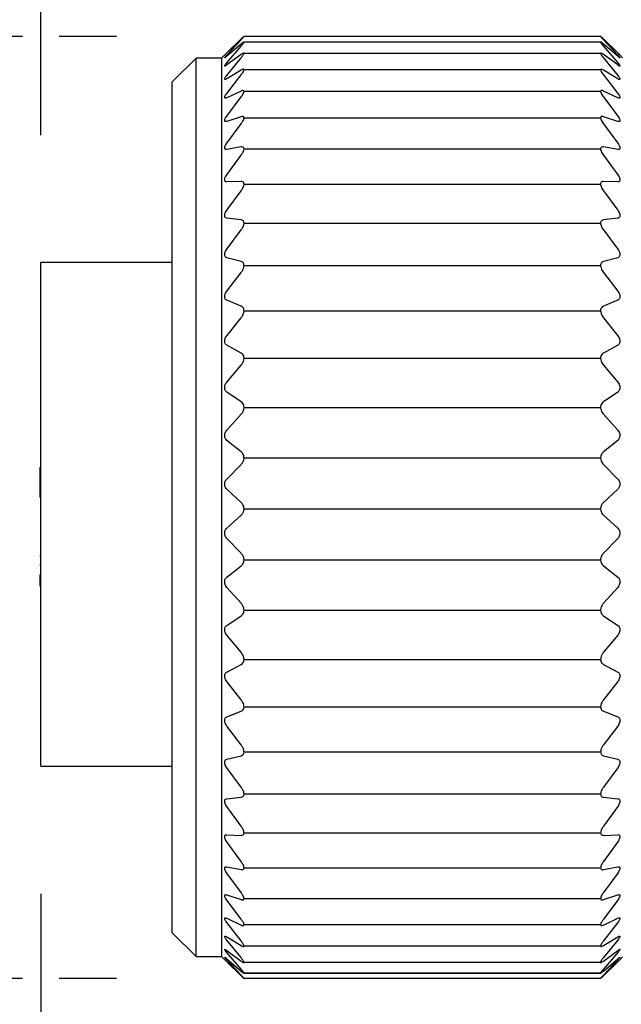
# Model space of a CAD drawing. Header units: inches. Extents: x 0 to 432, y 0 to 279.
# Tile 9 of 13: x 152 to 168, y 152 to 179. Entities that reach past the tile are written whole.
import ezdxf

# ---------------------------------------------------------------- set-up
doc = ezdxf.new("R2010")
doc.units = ezdxf.units.IN
doc.header["$LTSCALE"] = 10
doc.header["$MEASUREMENT"] = 0
doc.layers.add('DIMENSIONS', color=140, linetype='Continuous')
doc.dimstyles.get("Standard").update_dxf_attribs({"dimtxt": 3.5, "dimasz": 3.5, "dimexe": 2.5, "dimexo": 3.5, "dimgap": 1, "dimtad": 0, "dimtih": 1, "dimtoh": 1, "dimdec": 1, "dimzin": 0, "dimdsep": 46, "dimtxsty": 'Standard', "dimcen": 0, "dimadec": 0, "dimazin": 0, "dimtfac": 1, "dimtdec": 1, "dimtofl": 0, "dimtmove": 0, "dimatfit": 3, "dimfxl": 1, "dimtolj": 1, "dimtzin": 0, "dimarcsym": 0})

# ---------------------------------------------------------------- blocks, each defined once
blk = doc.blocks.new('*D22')
at = {"layer": 'DEFPOINTS', "color": 0, "transparency": 16777216}
for p in [(157.768, 178.404), (135.066, 152.534), (157.768, 152.534)]:
    blk.add_point(p, dxfattribs=at)
at = {"layer": 'DIMENSIONS', "color": 0, "lineweight": -2, "transparency": 16777216}
for p, q in [((151.689, 178.404), (132.566, 178.404)), ((154.268, 178.404), (152.689, 178.404)), ((135.066, 174.904), (135.066, 170.969)), ((135.066, 156.034), (135.066, 159.969)), ((151.689, 152.534), (132.566, 152.534)), ((154.268, 152.534), (152.689, 152.534))]:
    blk.add_line(p, q, dxfattribs=at)
at = {"layer": 'DIMENSIONS', "color": 0, "transparency": 16777216}
for points in [[(134.482, 174.904), (135.649, 174.904), (135.066, 178.404)], [(134.482, 156.034), (135.649, 156.034), (135.066, 152.534)]]:
    blk.add_solid(points, dxfattribs=at)
at = {"layer": 'DIMENSIONS', "color": 0, "transparency": 16777216, "char_height": 3.5, "attachment_point": 5}
for s, insert in [('\\A1;25.9', (135.066, 168.219)), ('\\A1;[1.02]', (135.066, 162.719))]:
    blk.add_mtext(s, dxfattribs=dict(at, insert=insert))
blk = doc.blocks.new('*D23')
at = {"layer": 'DEFPOINTS', "color": 0, "transparency": 16777216}
for p in [(315.794, 162.424), (152.189, 158.36), (315.794, 131.893)]:
    blk.add_point(p, dxfattribs=at)
at = {"layer": 'DIMENSIONS', "color": 0, "lineweight": -2, "transparency": 16777216}
for p, q in [((315.794, 158.924), (315.794, 129.393)), ((152.189, 154.86), (152.189, 129.393)), ((155.689, 131.893), (222.2, 131.893)), ((312.294, 131.893), (245.783, 131.893))]:
    blk.add_line(p, q, dxfattribs=at)
at = {"layer": 'DIMENSIONS', "color": 0, "transparency": 16777216}
for points in [[(155.689, 132.477), (155.689, 131.31), (152.189, 131.893)], [(312.294, 132.477), (312.294, 131.31), (315.794, 131.893)]]:
    blk.add_solid(points, dxfattribs=at)
at = {"layer": 'DIMENSIONS', "color": 0, "transparency": 16777216, "insert": (233.992, 131.893), "char_height": 3.5, "attachment_point": 5}
blk.add_mtext('\\A1;10000\\P[393.70]', dxfattribs=at)
blk = doc.blocks.new('*D24')
at = {"layer": 'DEFPOINTS', "color": 0, "transparency": 16777216}
for p in [(215.946, 192.437), (215.946, 173.871), (152.189, 172.193)]:
    blk.add_point(p, dxfattribs=at)
at = {"layer": 'DIMENSIONS', "color": 0, "lineweight": -2, "transparency": 16777216}
for p, q in [((152.189, 175.693), (152.189, 194.937)), ((215.946, 177.371), (215.946, 194.937)), ((155.689, 192.437), (176.067, 192.437)), ((212.446, 192.437), (192.067, 192.437))]:
    blk.add_line(p, q, dxfattribs=at)
at = {"layer": 'DIMENSIONS', "color": 0, "transparency": 16777216}
for points in [[(155.689, 193.021), (155.689, 191.854), (152.189, 192.437)], [(212.446, 193.021), (212.446, 191.854), (215.946, 192.437)]]:
    blk.add_solid(points, dxfattribs=at)
at = {"layer": 'DIMENSIONS', "color": 0, "transparency": 16777216, "char_height": 3.5, "attachment_point": 5}
for s, insert in [('\\A1;63.8', (184.067, 195.187)), ('\\A1;[2.51]', (184.067, 189.687))]:
    blk.add_mtext(s, dxfattribs=dict(at, insert=insert))

msp = doc.modelspace()

# ---------------------------------------------------------------- linework, layer by layer
for p, q in [((157.297, 177.954), (157.688, 178.336)), ((157.687, 178.332), (157.297, 177.953)), ((157.297, 177.892), (157.688, 178.313)), ((167.557, 178.404), (157.768, 178.404)), ((167.557, 178.247), (157.768, 178.247)), ((167.638, 178.336), (168.028, 177.954)), ((167.638, 178.313), (168.028, 177.892)), ((168.028, 177.953), (167.639, 178.332)), ((157.687, 178.196), (157.297, 177.86)), ((157.297, 177.684), (157.688, 178.139)), ((167.638, 178.139), (168.028, 177.684)), ((168.028, 177.86), (167.639, 178.196)), ((156.452, 177.812), (155.796, 177.156)), ((157.163, 177.812), (156.452, 177.812)), ((156.452, 153.132), (156.452, 177.812)), ((157.243, 177.9), (157.163, 177.821)), ((157.163, 153.123), (157.163, 177.821)), ((157.687, 177.91), (157.297, 177.622)), ((157.297, 177.333), (157.688, 177.817)), ((167.557, 177.94), (157.768, 177.94)), ((167.638, 177.817), (168.028, 177.333)), ((168.028, 177.622), (167.639, 177.91)), ((168.162, 177.821), (168.083, 177.899)), ((157.687, 177.479), (157.297, 177.242)), ((167.557, 177.487), (157.768, 177.487)), ((168.028, 177.242), (167.639, 177.479)), ((155.796, 153.788), (155.796, 177.156)), ((157.297, 176.843), (157.688, 177.35)), ((167.638, 177.35), (168.028, 176.843)), ((157.687, 176.907), (157.297, 176.724)), ((167.557, 176.893), (157.768, 176.893)), ((168.028, 176.724), (167.639, 176.907)), ((157.297, 176.22), (157.688, 176.743)), ((167.638, 176.743), (168.028, 176.22)), ((157.687, 176.202), (157.297, 176.073)), ((167.557, 176.165), (157.768, 176.165)), ((168.028, 176.073), (167.639, 176.202)), ((157.297, 175.471), (157.688, 176.005)), ((167.638, 176.005), (168.028, 175.471)), ((157.687, 175.37), (157.297, 175.299)), ((167.557, 175.312), (157.768, 175.312)), ((168.028, 175.299), (167.639, 175.37)), ((157.297, 174.604), (157.688, 175.143)), ((167.638, 175.143), (168.028, 174.604)), ((157.687, 174.422), (157.297, 174.409)), ((157.297, 173.631), (157.688, 174.168)), ((167.557, 174.343), (157.768, 174.343)), ((167.638, 174.168), (168.028, 173.631)), ((168.028, 174.409), (167.639, 174.422)), ((157.687, 173.369), (157.297, 173.415)), ((168.028, 173.415), (167.639, 173.369)), ((157.297, 172.562), (157.688, 173.09)), ((167.557, 173.271), (157.768, 173.271)), ((167.638, 173.09), (168.028, 172.562)), ((157.687, 172.224), (157.297, 172.327)), ((168.028, 172.327), (167.639, 172.224)), ((155.796, 172.193), (152.189, 172.193)), ((152.189, 158.36), (152.189, 172.193)), ((167.557, 172.107), (157.768, 172.107)), ((157.297, 171.409), (157.688, 171.924)), ((167.638, 171.924), (168.028, 171.409)), ((157.687, 171), (157.297, 171.159)), ((168.028, 171.159), (167.639, 171)), ((157.297, 170.187), (157.688, 170.682)), ((167.557, 170.865), (157.768, 170.865)), ((167.638, 170.682), (168.028, 170.187)), ((157.687, 169.71), (157.297, 169.924)), ((168.028, 169.924), (167.639, 169.71)), ((167.557, 169.56), (157.768, 169.56)), ((157.297, 168.91), (157.688, 169.378)), ((167.638, 169.378), (168.028, 168.91)), ((157.687, 168.371), (157.297, 168.637)), ((168.028, 168.637), (167.639, 168.371)), ((167.557, 168.207), (157.768, 168.207)), ((157.297, 167.593), (157.688, 168.029)), ((167.638, 168.029), (168.028, 167.593)), ((157.687, 166.998), (157.297, 167.313)), ((168.028, 167.313), (167.639, 166.998)), ((157.297, 166.25), (157.688, 166.65)), ((167.557, 166.822), (157.768, 166.822)), ((167.638, 166.65), (168.028, 166.25)), ((152.163, 166.563), (152.189, 166.563)), ((152.163, 166.563), (152.163, 166.543)), ((152.163, 166.543), (152.163, 165.749)), ((152.163, 166.543), (152.189, 166.543)), ((157.687, 165.608), (157.297, 165.968)), ((168.028, 165.968), (167.639, 165.608)), ((152.163, 165.749), (152.189, 165.749)), ((157.297, 164.899), (157.688, 165.257)), ((167.557, 165.421), (157.768, 165.421)), ((167.638, 165.257), (168.028, 164.899)), ((157.687, 164.215), (157.297, 164.616)), ((168.028, 164.616), (167.639, 164.215)), ((152.163, 164.141), (152.189, 164.141)), ((152.163, 163.905), (152.189, 163.905)), ((167.557, 164.021), (157.768, 164.021)), ((152.163, 163.621), (152.189, 163.621)), ((152.163, 163.621), (152.163, 163.409)), ((157.297, 163.554), (157.688, 163.867)), ((167.638, 163.867), (168.028, 163.554)), ((152.163, 163.409), (152.189, 163.409)), ((152.163, 163.409), (152.163, 163.327)), ((152.163, 163.327), (152.189, 163.327)), ((152.163, 163.307), (152.189, 163.307)), ((157.687, 162.837), (157.297, 163.275)), ((168.028, 163.275), (167.639, 162.837)), ((167.557, 162.638), (157.768, 162.638)), ((157.297, 162.232), (157.688, 162.495)), ((167.638, 162.495), (168.028, 162.232)), ((157.687, 161.491), (157.297, 161.959)), ((168.028, 161.959), (167.639, 161.491)), ((167.557, 161.288), (157.768, 161.288)), ((157.297, 160.947), (157.688, 161.159)), ((167.638, 161.159), (168.028, 160.947)), ((157.687, 160.19), (157.297, 160.685)), ((168.028, 160.685), (167.639, 160.19)), ((157.297, 159.716), (157.688, 159.873)), ((167.557, 159.987), (157.768, 159.987)), ((167.638, 159.873), (168.028, 159.716)), ((157.687, 158.952), (157.297, 159.467)), ((168.028, 159.467), (167.639, 158.952)), ((167.557, 158.75), (157.768, 158.75)), ((157.297, 158.552), (157.688, 158.652)), ((167.638, 158.652), (168.028, 158.552)), ((152.189, 158.36), (155.796, 158.36)), ((157.687, 157.79), (157.297, 158.319)), ((168.028, 158.319), (167.639, 157.79)), ((157.297, 157.47), (157.688, 157.512)), ((167.557, 157.592), (157.768, 157.592)), ((167.638, 157.512), (168.028, 157.47)), ((157.687, 156.719), (157.297, 157.255)), ((168.028, 157.255), (167.639, 156.719)), ((157.297, 156.481), (157.688, 156.464)), ((167.557, 156.527), (157.768, 156.527)), ((167.638, 156.464), (168.028, 156.481)), ((157.687, 155.75), (157.297, 156.287)), ((168.028, 156.287), (167.639, 155.75)), ((157.297, 155.597), (157.688, 155.523)), ((167.557, 155.566), (157.768, 155.566)), ((167.638, 155.523), (168.028, 155.597)), ((157.687, 154.894), (157.297, 155.427)), ((168.028, 155.427), (167.639, 154.894)), ((157.297, 154.83), (157.688, 154.698)), ((157.687, 154.163), (157.297, 154.685)), ((167.557, 154.722), (157.768, 154.722)), ((167.638, 154.698), (168.028, 154.83)), ((168.028, 154.685), (167.639, 154.163)), ((157.297, 154.187), (157.688, 153.999)), ((167.638, 153.999), (168.028, 154.187)), ((157.687, 153.565), (157.297, 154.069)), ((167.557, 154.003), (157.768, 154.003)), ((168.028, 154.069), (167.639, 153.565)), ((155.796, 153.788), (156.452, 153.132)), ((157.297, 153.676), (157.688, 153.435)), ((167.638, 153.435), (168.028, 153.676)), ((157.687, 153.106), (157.297, 153.587)), ((167.557, 153.419), (157.768, 153.419)), ((168.028, 153.587), (167.639, 153.106)), ((156.452, 153.132), (157.163, 153.132)), ((157.163, 153.123), (157.243, 153.044)), ((157.297, 153.304), (157.688, 153.012)), ((157.687, 152.792), (157.297, 153.244)), ((157.297, 153.074), (157.688, 152.735)), ((167.638, 153.012), (168.028, 153.304)), ((167.638, 152.735), (168.028, 153.074)), ((168.028, 153.244), (167.639, 152.792)), ((168.083, 153.044), (168.162, 153.123)), ((157.687, 152.627), (157.297, 153.044)), ((157.297, 152.99), (157.688, 152.608)), ((167.557, 152.976), (157.768, 152.976)), ((167.638, 152.608), (168.028, 152.99)), ((168.028, 153.044), (167.639, 152.627)), ((157.765, 152.68), (167.561, 152.68)), ((167.557, 152.68), (157.768, 152.68)), ((167.557, 152.534), (157.768, 152.534))]:
    msp.add_line(p, q)
for points, knots in [([(157.768, 178.404), (157.766, 178.402), (157.754, 178.396), (157.728, 178.369), (157.703, 178.347), (157.687, 178.332)], [0, 0, 0, 0, 0.091054, 0.374424, 1, 1, 1, 1]), ([(157.768, 178.247), (157.766, 178.248), (157.754, 178.252), (157.726, 178.224), (157.703, 178.207), (157.687, 178.196)], [0, 0, 0, 0, 0.089387, 0.361952, 1, 1, 1, 1]), ([(157.688, 178.313), (157.704, 178.33), (157.728, 178.357), (157.756, 178.387), (157.766, 178.401), (157.768, 178.404)], [0, 0, 0, 0, 0.5801424, 0.8966597, 1, 1, 1, 1]), ([(157.688, 178.139), (157.704, 178.158), (157.729, 178.188), (157.757, 178.224), (157.766, 178.242), (157.768, 178.247)], [0, 0, 0, 0, 0.5559619, 0.8781744, 1, 1, 1, 1]), ([(167.557, 178.409), (167.562, 178.405), (167.578, 178.393), (167.604, 178.368), (167.626, 178.347), (167.638, 178.336)], [0, 0, 0, 0, 0.178056, 0.54617, 1, 1, 1, 1]), ([(167.557, 178.404), (167.562, 178.397), (167.576, 178.379), (167.603, 178.349), (167.626, 178.326), (167.638, 178.313)], [0, 0, 0, 0, 0.202057, 0.567511, 1, 1, 1, 1]), ([(167.639, 178.332), (167.622, 178.346), (167.598, 178.369), (167.572, 178.395), (167.56, 178.402), (167.557, 178.404)], [0, 0, 0, 0, 0.602784, 0.910247, 1, 1, 1, 1]), ([(167.639, 178.196), (167.623, 178.207), (167.599, 178.224), (167.572, 178.252), (167.56, 178.248), (167.557, 178.247)], [0, 0, 0, 0, 0.615318, 0.911602, 1, 1, 1, 1]), ([(167.557, 178.247), (167.562, 178.238), (167.574, 178.215), (167.603, 178.18), (167.626, 178.153), (167.638, 178.139)], [0, 0, 0, 0, 0.225593, 0.5878385, 1, 1, 1, 1]), ([(157.297, 177.953), (157.284, 177.94), (157.265, 177.922), (157.25, 177.906), (157.234, 177.891), (157.253, 177.91), (157.267, 177.924), (157.285, 177.942), (157.297, 177.954)], [0, 0, 0, 0, 0.30079, 0.456197, 0.498154, 0.566498, 0.720253, 1, 1, 1, 1]), ([(157.768, 177.94), (157.766, 177.944), (157.758, 177.955), (157.723, 177.934), (157.702, 177.92), (157.687, 177.91)], [0, 0, 0, 0, 0.132327, 0.386343, 1, 1, 1, 1]), ([(167.639, 177.91), (167.624, 177.92), (167.602, 177.934), (167.567, 177.956), (167.559, 177.944), (167.557, 177.94)], [0, 0, 0, 0, 0.592313, 0.868505, 1, 1, 1, 1]), ([(168.028, 177.954), (168.041, 177.941), (168.06, 177.922), (168.076, 177.907), (168.091, 177.891), (168.073, 177.909), (168.059, 177.923), (168.04, 177.941), (168.028, 177.953)], [0, 0, 0, 0, 0.3018827, 0.4584797, 0.5018492, 0.5689368, 0.7215135, 1, 1, 1, 1]), ([(157.297, 177.86), (157.284, 177.852), (157.266, 177.839), (157.25, 177.816), (157.232, 177.819), (157.253, 177.838), (157.266, 177.859), (157.285, 177.879), (157.297, 177.892)], [0, 0, 0, 0, 0.276319, 0.409803, 0.440697, 0.53198, 0.703892, 1, 1, 1, 1]), ([(157.297, 177.622), (157.286, 177.615), (157.27, 177.605), (157.245, 177.586), (157.234, 177.602), (157.25, 177.62), (157.266, 177.649), (157.285, 177.67), (157.297, 177.684)], [0, 0, 0, 0, 0.243907, 0.356415, 0.405997, 0.517469, 0.700428, 1, 1, 1, 1]), ([(157.688, 177.817), (157.704, 177.837), (157.73, 177.871), (157.758, 177.912), (157.766, 177.934), (157.768, 177.94)], [0, 0, 0, 0, 0.5347026, 0.8619142, 1, 1, 1, 1]), ([(167.557, 177.94), (167.561, 177.929), (167.573, 177.901), (167.602, 177.861), (167.625, 177.832), (167.638, 177.817)], [0, 0, 0, 0, 0.246371, 0.605713, 1, 1, 1, 1]), ([(168.028, 177.892), (168.041, 177.877), (168.061, 177.855), (168.077, 177.837), (168.092, 177.814), (168.073, 177.822), (168.058, 177.836), (168.04, 177.851), (168.028, 177.86)], [0, 0, 0, 0, 0.31696, 0.493089, 0.564718, 0.614484, 0.746241, 1, 1, 1, 1]), ([(168.028, 177.684), (168.041, 177.669), (168.061, 177.644), (168.078, 177.619), (168.093, 177.594), (168.075, 177.59), (168.056, 177.604), (168.039, 177.615), (168.028, 177.622)], [0, 0, 0, 0, 0.323341, 0.514669, 0.614031, 0.661538, 0.774179, 1, 1, 1, 1]), ([(157.768, 177.487), (157.766, 177.494), (157.762, 177.509), (157.723, 177.501), (157.702, 177.488), (157.687, 177.479)], [0, 0, 0, 0, 0.191145, 0.431939, 1, 1, 1, 1]), ([(157.688, 177.35), (157.704, 177.372), (157.731, 177.408), (157.759, 177.454), (157.766, 177.479), (157.768, 177.487)], [0, 0, 0, 0, 0.516411, 0.848016, 1, 1, 1, 1]), ([(167.639, 177.479), (167.624, 177.488), (167.603, 177.5), (167.564, 177.509), (167.559, 177.494), (167.557, 177.487)], [0, 0, 0, 0, 0.548719, 0.809825, 1, 1, 1, 1]), ([(167.557, 177.487), (167.561, 177.474), (167.572, 177.442), (167.602, 177.397), (167.625, 177.366), (167.638, 177.35)], [0, 0, 0, 0, 0.2642431, 0.6211164, 1, 1, 1, 1]), ([(157.297, 177.242), (157.286, 177.236), (157.27, 177.226), (157.242, 177.217), (157.235, 177.24), (157.248, 177.261), (157.266, 177.295), (157.285, 177.319), (157.297, 177.333)], [0, 0, 0, 0, 0.213051, 0.311972, 0.386372, 0.514202, 0.703598, 1, 1, 1, 1]), ([(168.028, 177.333), (168.041, 177.317), (168.062, 177.291), (168.079, 177.258), (168.093, 177.232), (168.078, 177.218), (168.054, 177.228), (168.039, 177.236), (168.028, 177.242)], [0, 0, 0, 0, 0.3213724, 0.5223527, 0.6447841, 0.7037354, 0.8019862, 1, 1, 1, 1]), ([(157.768, 176.893), (157.767, 176.902), (157.764, 176.92), (157.725, 176.926), (157.702, 176.915), (157.687, 176.907)], [0, 0, 0, 0, 0.2455515, 0.4847696, 1, 1, 1, 1]), ([(157.688, 176.743), (157.704, 176.767), (157.732, 176.805), (157.759, 176.856), (157.766, 176.884), (157.768, 176.893)], [0, 0, 0, 0, 0.500646, 0.836105, 1, 1, 1, 1]), ([(167.639, 176.907), (167.624, 176.914), (167.601, 176.925), (167.561, 176.92), (167.558, 176.902), (167.557, 176.893)], [0, 0, 0, 0, 0.49767, 0.755651, 1, 1, 1, 1]), ([(167.557, 176.893), (167.561, 176.878), (167.572, 176.843), (167.601, 176.794), (167.625, 176.76), (167.638, 176.743)], [0, 0, 0, 0, 0.279626, 0.634404, 1, 1, 1, 1]), ([(157.297, 176.724), (157.286, 176.718), (157.269, 176.71), (157.239, 176.713), (157.236, 176.739), (157.247, 176.765), (157.266, 176.802), (157.285, 176.828), (157.297, 176.843)], [0, 0, 0, 0, 0.187249, 0.281543, 0.378232, 0.518525, 0.710835, 1, 1, 1, 1]), ([(168.028, 176.843), (168.041, 176.826), (168.062, 176.798), (168.081, 176.759), (168.092, 176.731), (168.08, 176.71), (168.055, 176.712), (168.039, 176.719), (168.028, 176.724)], [0, 0, 0, 0, 0.314086, 0.520222, 0.660644, 0.735243, 0.825952, 1, 1, 1, 1]), ([(157.297, 176.073), (157.285, 176.07), (157.267, 176.064), (157.238, 176.076), (157.236, 176.105), (157.246, 176.136), (157.266, 176.176), (157.285, 176.204), (157.297, 176.22)], [0, 0, 0, 0, 0.167721, 0.264549, 0.379614, 0.528701, 0.720965, 1, 1, 1, 1]), ([(157.768, 176.165), (157.767, 176.176), (157.765, 176.197), (157.728, 176.214), (157.703, 176.207), (157.687, 176.202)], [0, 0, 0, 0, 0.2876196, 0.5346768, 1, 1, 1, 1]), ([(157.688, 176.005), (157.704, 176.029), (157.733, 176.07), (157.76, 176.125), (157.766, 176.155), (157.768, 176.165)], [0, 0, 0, 0, 0.486927, 0.825775, 1, 1, 1, 1]), ([(167.639, 176.202), (167.623, 176.206), (167.598, 176.214), (167.56, 176.197), (167.558, 176.176), (167.557, 176.165)], [0, 0, 0, 0, 0.448929, 0.713864, 1, 1, 1, 1]), ([(167.557, 176.165), (167.561, 176.148), (167.571, 176.11), (167.601, 176.057), (167.625, 176.022), (167.638, 176.005)], [0, 0, 0, 0, 0.2929997, 0.6459712, 1, 1, 1, 1]), ([(168.028, 176.22), (168.041, 176.202), (168.062, 176.172), (168.082, 176.129), (168.091, 176.097), (168.082, 176.072), (168.056, 176.065), (168.039, 176.07), (168.028, 176.073)], [0, 0, 0, 0, 0.303546, 0.511363, 0.665207, 0.754742, 0.844365, 1, 1, 1, 1]), ([(157.297, 175.299), (157.285, 175.297), (157.264, 175.295), (157.238, 175.315), (157.236, 175.347), (157.245, 175.382), (157.265, 175.425), (157.285, 175.454), (157.297, 175.471)], [0, 0, 0, 0, 0.154827, 0.258299, 0.387972, 0.542789, 0.732801, 1, 1, 1, 1]), ([(157.768, 175.312), (157.767, 175.325), (157.765, 175.348), (157.732, 175.375), (157.704, 175.372), (157.687, 175.37)], [0, 0, 0, 0, 0.315971, 0.574768, 1, 1, 1, 1]), ([(157.688, 175.143), (157.704, 175.168), (157.733, 175.21), (157.76, 175.268), (157.766, 175.301), (157.768, 175.312)], [0, 0, 0, 0, 0.474835, 0.816676, 1, 1, 1, 1]), ([(167.639, 175.37), (167.622, 175.372), (167.594, 175.375), (167.56, 175.349), (167.558, 175.325), (167.557, 175.312)], [0, 0, 0, 0, 0.409366, 0.685793, 1, 1, 1, 1]), ([(167.557, 175.312), (167.561, 175.293), (167.57, 175.253), (167.6, 175.197), (167.625, 175.161), (167.638, 175.143)], [0, 0, 0, 0, 0.3047857, 0.6561591, 1, 1, 1, 1]), ([(168.028, 175.471), (168.041, 175.452), (168.062, 175.421), (168.083, 175.374), (168.09, 175.338), (168.082, 175.309), (168.058, 175.295), (168.04, 175.297), (168.028, 175.299)], [0, 0, 0, 0, 0.291105, 0.497989, 0.661416, 0.763788, 0.856794, 1, 1, 1, 1]), ([(157.297, 174.409), (157.284, 174.41), (157.262, 174.411), (157.238, 174.438), (157.236, 174.473), (157.245, 174.512), (157.265, 174.557), (157.285, 174.587), (157.297, 174.604)], [0, 0, 0, 0, 0.14807, 0.259841, 0.400923, 0.559101, 0.745383, 1, 1, 1, 1]), ([(168.028, 174.604), (168.041, 174.585), (168.063, 174.552), (168.083, 174.503), (168.09, 174.463), (168.083, 174.431), (168.06, 174.411), (168.04, 174.41), (168.028, 174.409)], [0, 0, 0, 0, 0.277789, 0.481902, 0.651884, 0.764856, 0.863622, 1, 1, 1, 1]), ([(157.768, 174.343), (157.767, 174.358), (157.765, 174.384), (157.734, 174.419), (157.704, 174.421), (157.687, 174.422)], [0, 0, 0, 0, 0.332543, 0.602742, 1, 1, 1, 1]), ([(157.688, 174.168), (157.704, 174.193), (157.734, 174.236), (157.76, 174.297), (157.766, 174.331), (157.768, 174.343)], [0, 0, 0, 0, 0.4640387, 0.8085342, 1, 1, 1, 1]), ([(167.639, 174.422), (167.622, 174.421), (167.592, 174.419), (167.56, 174.385), (167.558, 174.358), (167.557, 174.343)], [0, 0, 0, 0, 0.3814624, 0.669425, 1, 1, 1, 1]), ([(167.557, 174.343), (167.561, 174.323), (167.57, 174.281), (167.6, 174.222), (167.625, 174.186), (167.638, 174.168)], [0, 0, 0, 0, 0.315326, 0.66524, 1, 1, 1, 1]), ([(157.297, 173.415), (157.284, 173.418), (157.261, 173.423), (157.239, 173.455), (157.236, 173.494), (157.245, 173.536), (157.265, 173.583), (157.285, 173.613), (157.297, 173.631)], [0, 0, 0, 0, 0.14635, 0.266692, 0.416629, 0.576421, 0.758058, 1, 1, 1, 1]), ([(168.028, 173.631), (168.041, 173.612), (168.063, 173.578), (168.084, 173.526), (168.09, 173.482), (168.082, 173.447), (168.061, 173.422), (168.04, 173.417), (168.028, 173.415)], [0, 0, 0, 0, 0.264309, 0.464451, 0.638696, 0.760305, 0.865776, 1, 1, 1, 1]), ([(157.768, 173.271), (157.767, 173.287), (157.765, 173.316), (157.736, 173.357), (157.705, 173.365), (157.687, 173.369)], [0, 0, 0, 0, 0.340354, 0.619749, 1, 1, 1, 1]), ([(167.639, 173.369), (167.621, 173.365), (167.59, 173.358), (167.56, 173.317), (167.558, 173.287), (167.557, 173.271)], [0, 0, 0, 0, 0.364267, 0.661742, 1, 1, 1, 1]), ([(157.688, 173.09), (157.705, 173.115), (157.735, 173.16), (157.76, 173.222), (157.766, 173.258), (157.768, 173.271)], [0, 0, 0, 0, 0.454278, 0.801132, 1, 1, 1, 1]), ([(167.557, 173.271), (167.561, 173.249), (167.57, 173.205), (167.6, 173.145), (167.625, 173.108), (167.638, 173.09)], [0, 0, 0, 0, 0.324878, 0.673424, 1, 1, 1, 1]), ([(157.297, 172.327), (157.284, 172.332), (157.26, 172.342), (157.239, 172.379), (157.236, 172.42), (157.245, 172.465), (157.264, 172.513), (157.285, 172.544), (157.297, 172.562)], [0, 0, 0, 0, 0.148387, 0.276968, 0.433783, 0.593945, 0.77042, 1, 1, 1, 1]), ([(168.028, 172.562), (168.041, 172.542), (168.064, 172.508), (168.084, 172.454), (168.09, 172.408), (168.082, 172.37), (168.062, 172.34), (168.04, 172.332), (168.028, 172.327)], [0, 0, 0, 0, 0.251106, 0.446549, 0.623375, 0.752024, 0.86438, 1, 1, 1, 1]), ([(157.768, 172.107), (157.767, 172.124), (157.764, 172.157), (157.737, 172.203), (157.705, 172.217), (157.687, 172.224)], [0, 0, 0, 0, 0.342239, 0.6283671, 1, 1, 1, 1]), ([(157.688, 171.924), (157.705, 171.949), (157.735, 171.993), (157.761, 172.056), (157.766, 172.093), (157.768, 172.107)], [0, 0, 0, 0, 0.445351, 0.794315, 1, 1, 1, 1]), ([(167.639, 172.224), (167.621, 172.217), (167.589, 172.204), (167.561, 172.157), (167.558, 172.124), (167.557, 172.107)], [0, 0, 0, 0, 0.35535, 0.659924, 1, 1, 1, 1]), ([(167.557, 172.107), (167.561, 172.085), (167.569, 172.039), (167.599, 171.978), (167.625, 171.941), (167.638, 171.924)], [0, 0, 0, 0, 0.33365, 0.680877, 1, 1, 1, 1]), ([(157.297, 171.159), (157.284, 171.166), (157.259, 171.181), (157.239, 171.221), (157.235, 171.265), (157.245, 171.312), (157.264, 171.361), (157.285, 171.392), (157.297, 171.409)], [0, 0, 0, 0, 0.153044, 0.289341, 0.451546, 0.611196, 0.782257, 1, 1, 1, 1]), ([(168.028, 171.409), (168.041, 171.39), (168.064, 171.356), (168.084, 171.301), (168.09, 171.253), (168.082, 171.211), (168.062, 171.178), (168.04, 171.166), (168.028, 171.159)], [0, 0, 0, 0, 0.238429, 0.428751, 0.606931, 0.741382, 0.860464, 1, 1, 1, 1]), ([(157.768, 170.865), (157.767, 170.884), (157.764, 170.919), (157.737, 170.971), (157.705, 170.989), (157.687, 171)], [0, 0, 0, 0, 0.340365, 0.631176, 1, 1, 1, 1]), ([(167.639, 171), (167.621, 170.99), (167.589, 170.971), (167.561, 170.92), (167.558, 170.884), (167.557, 170.865)], [0, 0, 0, 0, 0.352226, 0.661812, 1, 1, 1, 1]), ([(157.688, 170.682), (157.705, 170.706), (157.736, 170.749), (157.761, 170.813), (157.766, 170.851), (157.768, 170.865)], [0, 0, 0, 0, 0.437124, 0.787948, 1, 1, 1, 1]), ([(167.557, 170.865), (167.561, 170.842), (167.569, 170.796), (167.599, 170.735), (167.625, 170.699), (167.638, 170.682)], [0, 0, 0, 0, 0.341797, 0.687709, 1, 1, 1, 1]), ([(157.297, 169.924), (157.284, 169.934), (157.259, 169.952), (157.24, 169.996), (157.235, 170.043), (157.244, 170.091), (157.264, 170.14), (157.285, 170.171), (157.297, 170.187)], [0, 0, 0, 0, 0.15947, 0.302955, 0.469425, 0.627935, 0.793481, 1, 1, 1, 1]), ([(168.028, 170.187), (168.041, 170.169), (168.065, 170.135), (168.084, 170.079), (168.09, 170.029), (168.082, 169.986), (168.062, 169.948), (168.04, 169.933), (168.028, 169.924)], [0, 0, 0, 0, 0.226368, 0.411337, 0.589978, 0.729272, 0.854819, 1, 1, 1, 1]), ([(157.768, 169.56), (157.767, 169.58), (157.764, 169.618), (157.737, 169.674), (157.705, 169.697), (157.687, 169.71)], [0, 0, 0, 0, 0.336208, 0.630169, 1, 1, 1, 1]), ([(157.688, 169.378), (157.705, 169.402), (157.736, 169.444), (157.761, 169.507), (157.766, 169.545), (157.768, 169.56)], [0, 0, 0, 0, 0.4295, 0.7819433, 1, 1, 1, 1]), ([(167.639, 169.71), (167.621, 169.698), (167.588, 169.674), (167.561, 169.619), (167.558, 169.58), (167.557, 169.56)], [0, 0, 0, 0, 0.352927, 0.665964, 1, 1, 1, 1]), ([(167.557, 169.56), (167.561, 169.537), (167.569, 169.491), (167.598, 169.429), (167.625, 169.395), (167.638, 169.378)], [0, 0, 0, 0, 0.349418, 0.693983, 1, 1, 1, 1]), ([(157.297, 168.637), (157.284, 168.649), (157.259, 168.67), (157.24, 168.717), (157.235, 168.766), (157.244, 168.816), (157.264, 168.865), (157.285, 168.894), (157.297, 168.91)], [0, 0, 0, 0, 0.167099, 0.317312, 0.487192, 0.644084, 0.804084, 1, 1, 1, 1]), ([(168.028, 168.91), (168.041, 168.892), (168.065, 168.86), (168.085, 168.804), (168.09, 168.753), (168.082, 168.707), (168.062, 168.666), (168.04, 168.648), (168.028, 168.637)], [0, 0, 0, 0, 0.2149422, 0.3944222, 0.572839, 0.7162441, 0.8479833, 1, 1, 1, 1]), ([(157.768, 168.207), (157.767, 168.228), (157.764, 168.268), (157.737, 168.328), (157.705, 168.356), (157.687, 168.371)], [0, 0, 0, 0, 0.330694, 0.626703, 1, 1, 1, 1]), ([(157.688, 168.029), (157.705, 168.051), (157.737, 168.092), (157.761, 168.154), (157.766, 168.192), (157.768, 168.207)], [0, 0, 0, 0, 0.422422, 0.776236, 1, 1, 1, 1]), ([(167.639, 168.371), (167.621, 168.357), (167.588, 168.329), (167.561, 168.269), (167.558, 168.228), (167.557, 168.207)], [0, 0, 0, 0, 0.356111, 0.67147, 1, 1, 1, 1]), ([(167.557, 168.207), (167.561, 168.184), (167.568, 168.138), (167.598, 168.078), (167.625, 168.045), (167.638, 168.029)], [0, 0, 0, 0, 0.3565881, 0.6997321, 1, 1, 1, 1]), ([(157.297, 167.313), (157.284, 167.326), (157.259, 167.351), (157.24, 167.401), (157.235, 167.451), (157.244, 167.501), (157.263, 167.549), (157.285, 167.577), (157.297, 167.593)], [0, 0, 0, 0, 0.175579, 0.3321513, 0.504763, 0.6596567, 0.8140908, 1, 1, 1, 1]), ([(168.028, 167.593), (168.041, 167.576), (168.065, 167.544), (168.085, 167.489), (168.09, 167.437), (168.082, 167.39), (168.062, 167.347), (168.04, 167.325), (168.028, 167.313)], [0, 0, 0, 0, 0.204123, 0.378011, 0.555656, 0.702592, 0.840294, 1, 1, 1, 1]), ([(157.768, 166.822), (157.767, 166.844), (157.764, 166.885), (157.737, 166.948), (157.705, 166.981), (157.687, 166.998)], [0, 0, 0, 0, 0.324348, 0.6216413, 1, 1, 1, 1]), ([(167.639, 166.998), (167.621, 166.981), (167.589, 166.949), (167.562, 166.886), (167.558, 166.843), (167.557, 166.822)], [0, 0, 0, 0, 0.360914, 0.677796, 1, 1, 1, 1]), ([(157.688, 166.65), (157.705, 166.671), (157.737, 166.709), (157.761, 166.77), (157.766, 166.807), (157.768, 166.822)], [0, 0, 0, 0, 0.415909, 0.7707905, 1, 1, 1, 1]), ([(167.557, 166.822), (167.561, 166.799), (167.568, 166.754), (167.598, 166.695), (167.625, 166.664), (167.638, 166.65)], [0, 0, 0, 0, 0.363326, 0.704924, 1, 1, 1, 1]), ([(157.297, 165.968), (157.284, 165.982), (157.259, 166.01), (157.24, 166.062), (157.235, 166.113), (157.244, 166.163), (157.263, 166.21), (157.285, 166.236), (157.297, 166.25)], [0, 0, 0, 0, 0.184726, 0.347371, 0.522157, 0.674702, 0.823537, 1, 1, 1, 1]), ([(168.028, 166.25), (168.041, 166.234), (168.065, 166.205), (168.085, 166.151), (168.09, 166.099), (168.081, 166.05), (168.062, 166.005), (168.04, 165.981), (168.028, 165.968)], [0, 0, 0, 0, 0.193876, 0.362051, 0.538443, 0.688451, 0.831939, 1, 1, 1, 1]), ([(157.768, 165.421), (157.767, 165.443), (157.763, 165.486), (157.737, 165.552), (157.705, 165.588), (157.687, 165.608)], [0, 0, 0, 0, 0.317463, 0.615507, 1, 1, 1, 1]), ([(167.639, 165.608), (167.621, 165.589), (167.589, 165.553), (167.562, 165.487), (167.558, 165.443), (167.557, 165.421)], [0, 0, 0, 0, 0.366816, 0.684654, 1, 1, 1, 1]), ([(157.688, 165.257), (157.705, 165.276), (157.737, 165.311), (157.761, 165.37), (157.766, 165.407), (157.768, 165.421)], [0, 0, 0, 0, 0.410035, 0.765618, 1, 1, 1, 1]), ([(167.557, 165.421), (167.561, 165.398), (167.568, 165.355), (167.598, 165.299), (167.625, 165.27), (167.638, 165.257)], [0, 0, 0, 0, 0.3696, 0.709461, 1, 1, 1, 1]), ([(157.297, 164.616), (157.284, 164.632), (157.26, 164.662), (157.24, 164.716), (157.235, 164.768), (157.244, 164.817), (157.263, 164.862), (157.285, 164.886), (157.297, 164.899)], [0, 0, 0, 0, 0.194448, 0.36295, 0.539428, 0.689272, 0.83243, 1, 1, 1, 1]), ([(168.028, 164.899), (168.041, 164.884), (168.066, 164.857), (168.085, 164.805), (168.09, 164.753), (168.081, 164.704), (168.062, 164.657), (168.04, 164.631), (168.028, 164.616)], [0, 0, 0, 0, 0.1841867, 0.3464941, 0.5211694, 0.6738586, 0.8230119, 1, 1, 1, 1]), ([(157.768, 164.021), (157.767, 164.043), (157.763, 164.087), (157.736, 164.155), (157.705, 164.193), (157.687, 164.215)], [0, 0, 0, 0, 0.310177, 0.60858, 1, 1, 1, 1]), ([(167.639, 164.215), (167.621, 164.194), (167.589, 164.156), (167.562, 164.088), (167.558, 164.043), (167.557, 164.021)], [0, 0, 0, 0, 0.373512, 0.6919212, 1, 1, 1, 1]), ([(157.688, 163.867), (157.705, 163.884), (157.738, 163.916), (157.761, 163.972), (157.766, 164.007), (157.768, 164.021)], [0, 0, 0, 0, 0.4049788, 0.7607657, 1, 1, 1, 1]), ([(167.557, 164.021), (167.56, 163.999), (167.568, 163.957), (167.598, 163.904), (167.625, 163.878), (167.638, 163.867)], [0, 0, 0, 0, 0.375287, 0.713156, 1, 1, 1, 1]), ([(157.297, 163.275), (157.284, 163.292), (157.26, 163.323), (157.24, 163.378), (157.235, 163.43), (157.244, 163.478), (157.263, 163.521), (157.285, 163.542), (157.297, 163.554)], [0, 0, 0, 0, 0.2047257, 0.3789355, 0.5566385, 0.703386, 0.8407515, 1, 1, 1, 1]), ([(168.028, 163.554), (168.041, 163.541), (168.066, 163.517), (168.085, 163.467), (168.09, 163.416), (168.081, 163.367), (168.062, 163.318), (168.04, 163.29), (168.028, 163.275)], [0, 0, 0, 0, 0.175074, 0.33129, 0.503766, 0.658781, 0.813534, 1, 1, 1, 1]), ([(157.768, 162.638), (157.767, 162.66), (157.763, 162.704), (157.736, 162.774), (157.705, 162.814), (157.687, 162.837)], [0, 0, 0, 0, 0.302545, 0.601015, 1, 1, 1, 1]), ([(167.639, 162.837), (167.621, 162.815), (167.59, 162.775), (167.562, 162.705), (167.558, 162.66), (167.557, 162.638)], [0, 0, 0, 0, 0.380866, 0.699522, 1, 1, 1, 1]), ([(157.688, 162.495), (157.705, 162.51), (157.738, 162.538), (157.762, 162.591), (157.766, 162.624), (157.768, 162.638)], [0, 0, 0, 0, 0.401096, 0.756385, 1, 1, 1, 1]), ([(167.557, 162.638), (167.56, 162.616), (167.567, 162.577), (167.598, 162.527), (167.625, 162.505), (167.638, 162.495)], [0, 0, 0, 0, 0.380139, 0.715676, 1, 1, 1, 1]), ([(157.297, 161.959), (157.284, 161.977), (157.26, 162.01), (157.241, 162.066), (157.235, 162.117), (157.243, 162.163), (157.263, 162.203), (157.285, 162.222), (157.297, 162.232)], [0, 0, 0, 0, 0.215576, 0.395375, 0.573819, 0.717005, 0.848396, 1, 1, 1, 1]), ([(168.028, 162.232), (168.041, 162.22), (168.066, 162.199), (168.085, 162.152), (168.09, 162.103), (168.081, 162.054), (168.062, 162.005), (168.04, 161.976), (168.028, 161.959)], [0, 0, 0, 0, 0.166637, 0.316478, 0.486181, 0.643178, 0.803494, 1, 1, 1, 1]), ([(157.768, 161.288), (157.767, 161.309), (157.763, 161.353), (157.736, 161.424), (157.705, 161.466), (157.687, 161.491)], [0, 0, 0, 0, 0.294544, 0.592858, 1, 1, 1, 1]), ([(167.639, 161.491), (167.621, 161.467), (167.59, 161.425), (167.562, 161.355), (167.559, 161.309), (167.557, 161.288)], [0, 0, 0, 0, 0.388819, 0.707497, 1, 1, 1, 1]), ([(157.688, 161.159), (157.705, 161.171), (157.738, 161.194), (157.762, 161.243), (157.766, 161.275), (157.768, 161.288)], [0, 0, 0, 0, 0.398951, 0.752736, 1, 1, 1, 1]), ([(167.557, 161.288), (167.56, 161.267), (167.567, 161.23), (167.598, 161.185), (167.625, 161.167), (167.638, 161.159)], [0, 0, 0, 0, 0.383716, 0.716442, 1, 1, 1, 1]), ([(157.297, 160.685), (157.284, 160.703), (157.261, 160.737), (157.241, 160.793), (157.235, 160.843), (157.243, 160.886), (157.263, 160.923), (157.285, 160.939), (157.297, 160.947)], [0, 0, 0, 0, 0.227037, 0.412319, 0.590951, 0.729991, 0.855179, 1, 1, 1, 1]), ([(168.028, 160.947), (168.041, 160.938), (168.066, 160.92), (168.086, 160.876), (168.09, 160.83), (168.081, 160.781), (168.061, 160.732), (168.04, 160.702), (168.028, 160.685)], [0, 0, 0, 0, 0.159067, 0.302154, 0.468408, 0.626995, 0.792856, 1, 1, 1, 1]), ([(157.768, 159.987), (157.767, 160.008), (157.763, 160.051), (157.735, 160.122), (157.704, 160.165), (157.687, 160.19)], [0, 0, 0, 0, 0.286089, 0.584071, 1, 1, 1, 1]), ([(167.639, 160.19), (167.621, 160.166), (167.591, 160.123), (167.563, 160.053), (167.559, 160.008), (167.557, 159.987)], [0, 0, 0, 0, 0.397394, 0.715921, 1, 1, 1, 1]), ([(157.688, 159.873), (157.705, 159.882), (157.738, 159.9), (157.762, 159.946), (157.767, 159.975), (157.768, 159.987)], [0, 0, 0, 0, 0.399507, 0.750318, 1, 1, 1, 1]), ([(167.557, 159.987), (167.56, 159.968), (167.567, 159.933), (167.598, 159.893), (167.625, 159.879), (167.638, 159.873)], [0, 0, 0, 0, 0.385288, 0.71461, 1, 1, 1, 1]), ([(157.297, 159.467), (157.284, 159.486), (157.261, 159.52), (157.241, 159.575), (157.235, 159.623), (157.243, 159.664), (157.263, 159.697), (157.285, 159.71), (157.297, 159.716)], [0, 0, 0, 0, 0.239137, 0.429756, 0.607887, 0.742038, 0.860742, 1, 1, 1, 1]), ([(168.028, 159.716), (168.041, 159.709), (168.066, 159.695), (168.086, 159.655), (168.09, 159.61), (168.081, 159.564), (168.061, 159.515), (168.04, 159.484), (168.028, 159.467)], [0, 0, 0, 0, 0.152723, 0.288595, 0.450522, 0.610218, 0.781595, 1, 1, 1, 1]), ([(157.768, 158.75), (157.767, 158.77), (157.762, 158.813), (157.735, 158.882), (157.704, 158.926), (157.687, 158.952)], [0, 0, 0, 0, 0.277093, 0.574577, 1, 1, 1, 1]), ([(157.688, 158.652), (157.705, 158.659), (157.737, 158.672), (157.762, 158.712), (157.767, 158.739), (157.768, 158.75)], [0, 0, 0, 0, 0.404201, 0.74992, 1, 1, 1, 1]), ([(167.639, 158.952), (167.621, 158.927), (167.591, 158.883), (167.563, 158.814), (167.559, 158.77), (167.557, 158.75)], [0, 0, 0, 0, 0.406675, 0.724882, 1, 1, 1, 1]), ([(167.557, 158.75), (167.56, 158.733), (167.567, 158.701), (167.599, 158.666), (167.625, 158.657), (167.638, 158.652)], [0, 0, 0, 0, 0.383651, 0.708906, 1, 1, 1, 1]), ([(157.297, 158.319), (157.284, 158.338), (157.261, 158.372), (157.241, 158.426), (157.235, 158.472), (157.243, 158.51), (157.263, 158.539), (157.285, 158.548), (157.297, 158.552)], [0, 0, 0, 0, 0.251847, 0.447573, 0.624283, 0.752573, 0.864536, 1, 1, 1, 1]), ([(168.028, 158.552), (168.041, 158.547), (168.065, 158.537), (168.086, 158.501), (168.09, 158.46), (168.08, 158.415), (168.061, 158.367), (168.04, 158.336), (168.028, 158.319)], [0, 0, 0, 0, 0.148192, 0.276318, 0.432784, 0.592951, 0.769726, 1, 1, 1, 1]), ([(157.768, 157.592), (157.766, 157.611), (157.762, 157.652), (157.734, 157.72), (157.704, 157.764), (157.687, 157.79)], [0, 0, 0, 0, 0.267392, 0.564234, 1, 1, 1, 1]), ([(167.639, 157.79), (167.622, 157.765), (167.592, 157.721), (167.563, 157.654), (167.559, 157.611), (167.557, 157.592)], [0, 0, 0, 0, 0.416798, 0.734551, 1, 1, 1, 1]), ([(157.297, 157.255), (157.284, 157.274), (157.262, 157.308), (157.242, 157.36), (157.235, 157.403), (157.243, 157.437), (157.264, 157.463), (157.285, 157.467), (157.297, 157.47)], [0, 0, 0, 0, 0.265074, 0.465469, 0.639519, 0.760682, 0.86576, 1, 1, 1, 1]), ([(157.688, 157.512), (157.705, 157.516), (157.736, 157.523), (157.762, 157.558), (157.767, 157.582), (157.768, 157.592)], [0, 0, 0, 0, 0.415065, 0.752801, 1, 1, 1, 1]), ([(167.557, 157.592), (167.56, 157.577), (167.567, 157.548), (167.6, 157.519), (167.625, 157.514), (167.638, 157.512)], [0, 0, 0, 0, 0.377014, 0.697701, 1, 1, 1, 1]), ([(168.028, 157.47), (168.041, 157.467), (168.064, 157.461), (168.086, 157.43), (168.089, 157.392), (168.08, 157.35), (168.06, 157.303), (168.04, 157.272), (168.028, 157.255)], [0, 0, 0, 0, 0.146336, 0.266191, 0.415681, 0.575418, 0.757336, 1, 1, 1, 1]), ([(157.768, 156.527), (157.766, 156.545), (157.762, 156.584), (157.733, 156.649), (157.704, 156.693), (157.687, 156.719)], [0, 0, 0, 0, 0.256779, 0.552847, 1, 1, 1, 1]), ([(167.639, 156.719), (167.622, 156.694), (167.592, 156.65), (167.563, 156.585), (167.559, 156.545), (167.557, 156.527)], [0, 0, 0, 0, 0.427947, 0.745124, 1, 1, 1, 1]), ([(157.297, 156.287), (157.284, 156.306), (157.262, 156.339), (157.242, 156.388), (157.235, 156.428), (157.243, 156.46), (157.266, 156.48), (157.285, 156.48), (157.297, 156.481)], [0, 0, 0, 0, 0.278564, 0.482872, 0.652548, 0.764968, 0.863368, 1, 1, 1, 1]), ([(157.688, 156.464), (157.704, 156.465), (157.734, 156.467), (157.762, 156.497), (157.767, 156.518), (157.768, 156.527)], [0, 0, 0, 0, 0.434514, 0.760731, 1, 1, 1, 1]), ([(167.557, 156.527), (167.56, 156.513), (167.567, 156.487), (167.601, 156.465), (167.625, 156.465), (167.638, 156.464)], [0, 0, 0, 0, 0.3629219, 0.6792291, 1, 1, 1, 1]), ([(168.028, 156.481), (168.041, 156.48), (168.063, 156.479), (168.087, 156.453), (168.089, 156.418), (168.08, 156.379), (168.06, 156.334), (168.04, 156.304), (168.028, 156.287)], [0, 0, 0, 0, 0.148307, 0.259588, 0.400096, 0.558131, 0.744659, 1, 1, 1, 1]), ([(157.297, 155.427), (157.284, 155.445), (157.263, 155.477), (157.242, 155.524), (157.235, 155.559), (157.243, 155.588), (157.267, 155.601), (157.286, 155.599), (157.297, 155.597)], [0, 0, 0, 0, 0.291847, 0.498836, 0.661807, 0.763507, 0.856241, 1, 1, 1, 1]), ([(157.768, 155.566), (157.766, 155.583), (157.762, 155.619), (157.733, 155.681), (157.704, 155.724), (157.687, 155.75)], [0, 0, 0, 0, 0.244981, 0.540134, 1, 1, 1, 1]), ([(157.688, 155.523), (157.704, 155.521), (157.731, 155.517), (157.762, 155.54), (157.767, 155.558), (157.768, 155.566)], [0, 0, 0, 0, 0.464459, 0.775844, 1, 1, 1, 1]), ([(167.639, 155.75), (167.622, 155.725), (167.593, 155.682), (167.564, 155.62), (167.559, 155.582), (167.557, 155.566)], [0, 0, 0, 0, 0.4404, 0.756874, 1, 1, 1, 1]), ([(167.557, 155.566), (167.56, 155.554), (167.567, 155.532), (167.603, 155.518), (167.626, 155.521), (167.638, 155.523)], [0, 0, 0, 0, 0.338646, 0.652397, 1, 1, 1, 1]), ([(168.028, 155.597), (168.041, 155.599), (168.061, 155.602), (168.087, 155.582), (168.089, 155.55), (168.08, 155.515), (168.06, 155.473), (168.04, 155.444), (168.028, 155.427)], [0, 0, 0, 0, 0.155391, 0.258422, 0.387355, 0.541914, 0.7321, 1, 1, 1, 1]), ([(157.297, 154.685), (157.284, 154.702), (157.263, 154.732), (157.243, 154.775), (157.234, 154.807), (157.244, 154.832), (157.269, 154.838), (157.286, 154.833), (157.297, 154.83)], [0, 0, 0, 0, 0.30421, 0.512014, 0.665197, 0.753934, 0.843475, 1, 1, 1, 1]), ([(157.768, 154.722), (157.766, 154.736), (157.761, 154.77), (157.732, 154.829), (157.704, 154.869), (157.687, 154.894)], [0, 0, 0, 0, 0.231635, 0.525721, 1, 1, 1, 1]), ([(157.688, 154.698), (157.696, 154.695), (157.712, 154.691), (157.733, 154.69), (157.75, 154.694), (157.76, 154.702), (157.766, 154.712), (157.768, 154.718), (157.768, 154.722)], [0, 0, 0, 0, 0.269172, 0.502238, 0.654708, 0.800506, 0.894348, 1, 1, 1, 1]), ([(167.639, 154.894), (167.622, 154.87), (167.594, 154.83), (167.564, 154.771), (167.559, 154.736), (167.557, 154.722)], [0, 0, 0, 0, 0.454521, 0.770168, 1, 1, 1, 1]), ([(167.557, 154.722), (167.561, 154.712), (167.569, 154.692), (167.605, 154.688), (167.626, 154.695), (167.638, 154.698)], [0, 0, 0, 0, 0.302316, 0.618105, 1, 1, 1, 1]), ([(168.028, 154.83), (168.04, 154.833), (168.058, 154.84), (168.087, 154.828), (168.089, 154.799), (168.079, 154.768), (168.059, 154.728), (168.04, 154.701), (168.028, 154.685)], [0, 0, 0, 0, 0.168658, 0.265205, 0.379321, 0.527999, 0.720328, 1, 1, 1, 1]), ([(157.297, 154.069), (157.284, 154.086), (157.263, 154.114), (157.244, 154.152), (157.234, 154.18), (157.245, 154.201), (157.271, 154.199), (157.286, 154.191), (157.297, 154.187)], [0, 0, 0, 0, 0.314604, 0.520551, 0.660075, 0.733775, 0.824727, 1, 1, 1, 1]), ([(157.768, 154.003), (157.766, 154.016), (157.761, 154.047), (157.731, 154.1), (157.704, 154.139), (157.687, 154.163)], [0, 0, 0, 0, 0.216256, 0.509128, 1, 1, 1, 1]), ([(167.639, 154.163), (167.622, 154.14), (167.595, 154.101), (167.565, 154.048), (167.559, 154.016), (167.557, 154.003)], [0, 0, 0, 0, 0.470767, 0.785499, 1, 1, 1, 1]), ([(168.028, 154.187), (168.039, 154.192), (168.056, 154.2), (168.086, 154.199), (168.089, 154.173), (168.078, 154.147), (168.059, 154.11), (168.04, 154.084), (168.028, 154.069)], [0, 0, 0, 0, 0.188561, 0.282899, 0.378417, 0.5181, 0.71033, 1, 1, 1, 1]), ([(157.688, 153.999), (157.703, 153.992), (157.725, 153.982), (157.761, 153.985), (157.766, 153.998), (157.768, 154.003)], [0, 0, 0, 0, 0.55004, 0.833387, 1, 1, 1, 1]), ([(167.557, 154.003), (167.561, 153.996), (167.571, 153.98), (167.606, 153.986), (167.626, 153.995), (167.638, 153.999)], [0, 0, 0, 0, 0.255291, 0.580419, 1, 1, 1, 1]), ([(157.297, 153.587), (157.284, 153.603), (157.264, 153.629), (157.246, 153.662), (157.233, 153.687), (157.248, 153.701), (157.271, 153.691), (157.286, 153.682), (157.297, 153.676)], [0, 0, 0, 0, 0.321655, 0.522217, 0.643471, 0.70158, 0.800475, 1, 1, 1, 1]), ([(168.028, 153.676), (168.039, 153.682), (168.055, 153.692), (168.083, 153.701), (168.09, 153.679), (168.077, 153.658), (168.059, 153.625), (168.04, 153.601), (168.028, 153.587)], [0, 0, 0, 0, 0.214694, 0.314144, 0.387165, 0.514168, 0.703292, 1, 1, 1, 1]), ([(157.297, 153.244), (157.284, 153.259), (157.264, 153.283), (157.248, 153.309), (157.232, 153.333), (157.251, 153.337), (157.269, 153.322), (157.286, 153.311), (157.297, 153.304)], [0, 0, 0, 0, 0.323226, 0.513841, 0.611733, 0.65891, 0.772546, 1, 1, 1, 1]), ([(157.768, 153.419), (157.766, 153.43), (157.76, 153.457), (157.73, 153.506), (157.704, 153.542), (157.687, 153.565)], [0, 0, 0, 0, 0.198198, 0.489723, 1, 1, 1, 1]), ([(157.688, 153.435), (157.702, 153.427), (157.724, 153.414), (157.759, 153.405), (157.766, 153.416), (157.768, 153.419)], [0, 0, 0, 0, 0.591716, 0.872498, 1, 1, 1, 1]), ([(167.639, 153.565), (167.622, 153.543), (167.595, 153.507), (167.565, 153.458), (167.559, 153.43), (167.557, 153.419)], [0, 0, 0, 0, 0.489784, 0.803489, 1, 1, 1, 1]), ([(167.557, 153.419), (167.562, 153.415), (167.575, 153.403), (167.606, 153.418), (167.626, 153.429), (167.638, 153.435)], [0, 0, 0, 0, 0.205524, 0.546878, 1, 1, 1, 1]), ([(168.028, 153.304), (168.039, 153.311), (168.056, 153.321), (168.08, 153.341), (168.091, 153.325), (168.075, 153.307), (168.059, 153.279), (168.04, 153.257), (168.028, 153.244)], [0, 0, 0, 0, 0.245777, 0.359322, 0.407504, 0.517929, 0.700406, 1, 1, 1, 1]), ([(157.297, 153.044), (157.284, 153.059), (157.265, 153.081), (157.248, 153.099), (157.234, 153.121), (157.252, 153.112), (157.268, 153.098), (157.285, 153.084), (157.297, 153.074)], [0, 0, 0, 0, 0.316316, 0.491415, 0.561379, 0.611798, 0.744724, 1, 1, 1, 1]), ([(157.768, 152.976), (157.766, 152.985), (157.759, 153.008), (157.729, 153.051), (157.703, 153.084), (157.687, 153.106)], [0, 0, 0, 0, 0.176632, 0.466673, 1, 1, 1, 1]), ([(167.639, 153.106), (167.622, 153.085), (167.596, 153.052), (167.566, 153.009), (167.559, 152.985), (167.557, 152.976)], [0, 0, 0, 0, 0.512356, 0.824985, 1, 1, 1, 1]), ([(168.028, 153.074), (168.041, 153.083), (168.059, 153.096), (168.075, 153.118), (168.093, 153.116), (168.072, 153.097), (168.06, 153.077), (168.04, 153.057), (168.028, 153.044)], [0, 0, 0, 0, 0.278018, 0.412803, 0.443359, 0.533373, 0.704441, 1, 1, 1, 1]), ([(157.243, 153.044), (157.244, 153.043), (157.251, 153.036), (157.269, 153.018), (157.286, 153.001), (157.297, 152.99)], [0, 0, 0, 0, 0.057082, 0.391525, 1, 1, 1, 1]), ([(157.768, 152.68), (157.766, 152.687), (157.758, 152.706), (157.728, 152.742), (157.703, 152.772), (157.687, 152.792)], [0, 0, 0, 0, 0.150662, 0.439137, 1, 1, 1, 1]), ([(157.688, 153.012), (157.703, 153.002), (157.725, 152.988), (157.756, 152.968), (157.766, 152.975), (157.768, 152.976)], [0, 0, 0, 0, 0.618855, 0.907655, 1, 1, 1, 1]), ([(167.557, 152.976), (167.562, 152.975), (167.578, 152.97), (167.605, 152.991), (167.626, 153.004), (167.638, 153.012)], [0, 0, 0, 0, 0.1693114, 0.5275427, 1, 1, 1, 1]), ([(167.639, 152.792), (167.623, 152.773), (167.597, 152.743), (167.567, 152.707), (167.559, 152.687), (167.557, 152.68)], [0, 0, 0, 0, 0.539329, 0.850866, 1, 1, 1, 1]), ([(168.028, 152.99), (168.04, 153.002), (168.058, 153.02), (168.077, 153.038), (168.083, 153.044), (168.083, 153.044)], [0, 0, 0, 0, 0.6507129, 0.9882643, 1, 1, 1, 1]), ([(157.768, 152.534), (157.766, 152.538), (157.756, 152.552), (157.728, 152.582), (157.703, 152.609), (157.687, 152.627)], [0, 0, 0, 0, 0.12023, 0.406938, 1, 1, 1, 1]), ([(157.688, 152.735), (157.703, 152.723), (157.727, 152.705), (157.753, 152.681), (157.766, 152.68), (157.768, 152.68)], [0, 0, 0, 0, 0.622691, 0.923402, 1, 1, 1, 1]), ([(157.688, 152.608), (157.704, 152.593), (157.728, 152.57), (157.754, 152.544), (157.766, 152.536), (157.768, 152.534)], [0, 0, 0, 0, 0.605155, 0.9149569, 1, 1, 1, 1]), ([(167.557, 152.68), (167.562, 152.682), (167.579, 152.686), (167.604, 152.709), (167.626, 152.726), (167.638, 152.735)], [0, 0, 0, 0, 0.161914, 0.529253, 1, 1, 1, 1]), ([(167.639, 152.627), (167.623, 152.609), (167.598, 152.583), (167.57, 152.553), (167.559, 152.538), (167.557, 152.534)], [0, 0, 0, 0, 0.570869, 0.881203, 1, 1, 1, 1]), ([(167.557, 152.534), (167.562, 152.538), (167.578, 152.55), (167.604, 152.576), (167.626, 152.596), (167.638, 152.608)], [0, 0, 0, 0, 0.178058, 0.546167, 1, 1, 1, 1])]:
    msp.add_open_spline(points, degree=3, knots=knots)

# ---------------------------------------------------------------- dimensions: what is measured, and where the dimension line sits
at = {"layer": 'DIMENSIONS'}
dim = msp.add_linear_dim(base=(215.946, 192.437), p1=(152.189, 172.193), p2=(215.946, 173.871), dimstyle='Standard', override={"dimpost": '\\X'}, dxfattribs=at)
dim.commit()
dim.dimension.update_dxf_attribs({"geometry": '*D24', "text_midpoint": (184.067, 192.437)})
dim = msp.add_linear_dim(base=(135.066, 152.534), p1=(157.768, 178.404), p2=(157.768, 152.534), angle=90, dimstyle='Standard', override={"dimpost": '\\X'}, dxfattribs=at)
dim.commit()
dim.dimension.update_dxf_attribs({"geometry": '*D22', "text_midpoint": (135.066, 165.469)})
dim = msp.add_linear_dim(base=(315.794, 131.893), p1=(152.189, 158.36), p2=(315.794, 162.424), text='10000\\P[393.70]', dimstyle='Standard', override={"dimpost": '\\X'}, dxfattribs=at)
dim.commit()
dim.dimension.update_dxf_attribs({"geometry": '*D23', "text_midpoint": (233.992, 131.893)})

doc.saveas('drawing.dxf')
